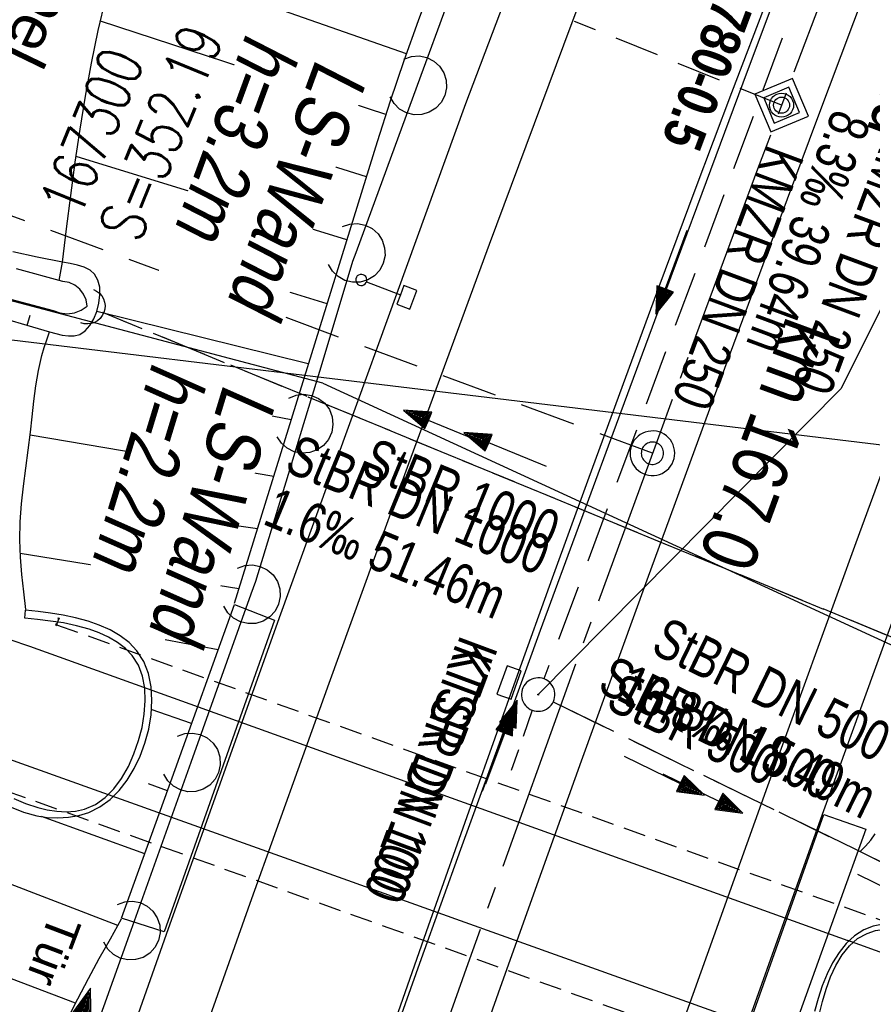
# Model space of a CAD drawing. Extents: x 508892 to 509489, y 458506 to 459473.
# Tile 33 of 62: x 509129 to 509167, y 458998 to 459042. Entities that reach past the tile are written whole.
import ezdxf
from ezdxf.enums import TextEntityAlignment as Align

# ---------------------------------------------------------------- set-up
doc = ezdxf.new("R2010")
doc.units = 0
doc.header["$LTSCALE"] = 10
doc.header["$MEASUREMENT"] = 0
for name, pattern in [('ACHSE', [5.5, 4, -0.5, 0.5, -0.5]), ('LT00', [0]), ('LT12', [0.4, 0.3, -0.1]), ('LT17', [0.15, 0.1, -0.05]), ('STRICHLINIE2', [0.375, 0.25, -0.125])]:
    doc.linetypes.add(name, pattern=pattern)
doc.layers.get('0').update_dxf_attribs({"linetype": 'LT00'})
for name, color, linetype in [('--EK_FBR', 1, 'LT00'), ('--EK_Halt-Pfeil', 4, 'LT00'), ('--EK_Haltung', 7, 'STRICHLINIE2'), ('--EK_Haltung-Text', 140, 'LT00'), ('--EK_Schacht-Text', 5, 'LT00'), ('--EK_ST-93-1', 30, 'LT17'), ('--EK_STATIONSZEICHEN', 19, 'LT00'), ('--EK_STATIONSZEICHEN_NR', 19, 'LT17'), ('--EL_Halt-Pfeil', 4, 'LT00'), ('--EL_Haltung', 182, 'STRICHLINIE2'), ('--EL_Haltung-Text', 182, 'LT00'), ('-AX-093', 35, 'ACHSE'), ('-ST-93-1', 250, 'LT00'), ('-ST-93-5', 250, 'LT00'), ('-STATIONSZEICHEN', 19, 'LT00'), ('-STATIONZEICHEN_NR', 19, 'LT00'), ('BAB-KABEL_TEXT', 221, 'Continuous'), ('BRD', 255, 'Continuous'), ('DFK_AB_L', 21, 'LT00'), ('DL', 182, 'LT12'), ('DL_PFEIL', 201, 'LT00'), ('DL_TEXT', 182, 'LT00'), ('LS-WAND_TEXT', 11, 'Continuous'), ('STROM_FREILTG', 80, 'STROMFREILEITUNG'), ('TOR_TEXT_B', 11, 'Continuous'), ('V111_AFBR_BAB', 250, 'LT00'), ('V111_BOESCH', 250, 'LT00'), ('V111_BOSCHUNG', 250, 'LT00'), ('V111_BR_KAPPE', 30, 'LT00'), ('V111_BR_WID', 30, 'LT17'), ('V111_GRABEN', 250, 'LT00'), ('V111_H_BORD', 8, 'LT00'), ('V111_KA_PRUF', 182, 'LT00'), ('V111_LAERM', 11, 'LT00'), ('V111_LD_MARK', 250, 'LT00'), ('V111_SCHILD_K', 1, 'LT00'), ('V111_SINKK', 182, 'LT00'), ('V111_TOR', 10, 'LT00'), ('V111_UK_DURCH', 182, 'LT00'), ('V111_ZAUN', 40, 'LT00')]:
    doc.layers.add(name, color=color, linetype=linetype)
doc.styles.add('Arial Fett', font='txt', dxfattribs={"width": 0.8})
doc.styles.add('Beschrift', font='ARIAL.TTF')
doc.styles.add('Haltungsbeschriftung', font='ARIAL.TTF', dxfattribs={"width": 0.75})
doc.styles.add('Knoten', font='ARIALBD.TTF', dxfattribs={"width": 0.8, "height": 1.8})
doc.styles.add('schachtbeschriftung', font='romans.shx', dxfattribs={"width": 0.75, "height": 2})
doc.styles.add('Strom', font='txt-alt.shx')
doc.linetypes.add('STROMFREILEITUNG', pattern='A,12.7,-5.5,["xx",Strom,S=2.5,R=0,X=-2.6,Y=-0.85],-4.35', length=22.55)

# ---------------------------------------------------------------- blocks, each defined once
blk = doc.blocks.new('SYMB0003')
at = {"color": 0, "linetype": 'ByBlock'}
for p, q in [((-0.015712, 0), (0.010166, 0.012015)), ((0, -0.021257), (-0.015712, 0)), ((0.010166, 0.012015), (0, -0.021257))]:
    blk.add_line(p, q, dxfattribs=at)
for points in [[(-0.031395, 0.499013), (-0.093691, 0.491144), (-0.154509, 0.475528), (-0.21289, 0.452414), (-0.267913, 0.422164), (-0.318712, 0.385257), (-0.364484, 0.342274), (-0.404509, 0.293893), (-0.438154, 0.240877), (-0.464888, 0.184062), (-0.484292, 0.124345), (-0.496058, 0.062667), (-0.5, 0)], [(0.5, 0), (0.496057, 0.062667), (0.484292, 0.124345), (0.464888, 0.184062), (0.438153, 0.240877), (0.404509, 0.293893), (0.364484, 0.342274), (0.318712, 0.385257), (0.267913, 0.422164), (0.21289, 0.452414), (0.154509, 0.475528), (0.093691, 0.491144), (0.031395, 0.499013), (-0.031395, 0.499013)], [(-0.5, 0), (-0.496058, -0.062667), (-0.484292, -0.124345), (-0.464888, -0.184062), (-0.438154, -0.240877), (-0.404509, -0.293893), (-0.364485, -0.342274), (-0.318712, -0.385257), (-0.267914, -0.422164), (-0.21289, -0.452414), (-0.154509, -0.475529), (-0.093691, -0.491144), (-0.031395, -0.499014), (0.031395, -0.499014)], [(0.031395, -0.499014), (0.093691, -0.491144), (0.154509, -0.475529), (0.21289, -0.452414), (0.267914, -0.422164), (0.318712, -0.385257), (0.364485, -0.342274), (0.404509, -0.293893), (0.438154, -0.240877), (0.464889, -0.184062), (0.484292, -0.124345), (0.496058, -0.062667), (0.5, 0)]]:
    blk.add_lwpolyline(points, dxfattribs=at)
blk = doc.blocks.new('SYMB1263')
at = {"color": 0, "linetype": 'ByBlock'}
for p, q in [((0.014231, 0.098982), (-0.014231, 0.098982)), ((-0.014231, -0.098982), (0.014232, -0.098982))]:
    blk.add_line(p, q, dxfattribs=at)
for points in [[(0, 0.1), (0, 0.75), (0.18, 0.75), (0.18, 1), (-0.18, 1), (-0.18, 0.75), (0, 0.75)], [(-0.014231, 0.098982), (-0.041542, 0.090963), (-0.065486, 0.075575), (-0.084125, 0.054064), (-0.095949, 0.028173), (-0.1, 0)], [(-0.1, 0), (-0.095949, -0.028173), (-0.084125, -0.054064), (-0.065486, -0.075575), (-0.041541, -0.090963), (-0.014231, -0.098982)], [(0.1, 0), (0.095949, 0.028173), (0.084125, 0.054064), (0.065486, 0.075575), (0.041541, 0.090963), (0.014231, 0.098982)], [(0.014232, -0.098982), (0.041542, -0.090963), (0.065486, -0.075575), (0.084125, -0.054064), (0.095949, -0.028173), (0.1, 0)]]:
    blk.add_lwpolyline(points, dxfattribs=at)
blk = doc.blocks.new('SYMB1107')
at = {"color": 0, "linetype": 'ByBlock'}
for points in [[(-0.2, 0), (-0.196157, 0.039018), (-0.184776, 0.076537), (-0.166294, 0.111114), (-0.141421, 0.141421), (-0.111114, 0.166294), (-0.076537, 0.184776), (-0.039018, 0.196157), (0, 0.2)], [(0, 0.2), (0.039018, 0.196157), (0.076537, 0.184776), (0.111114, 0.166294), (0.141421, 0.141421), (0.166294, 0.111114), (0.184776, 0.076537), (0.196157, 0.039018), (0.2, 0)]]:
    blk.add_lwpolyline(points, dxfattribs=at)
blk = doc.blocks.new('SYMB0011')
at = {"color": 0, "linetype": 'ByBlock'}
for p, q in [((0.5, 0), (-0.5, 0)), ((0, 0.5), (0, -0.5))]:
    blk.add_line(p, q, dxfattribs=at)
blk = doc.blocks.new('SYMB0070')
at = {"color": 0, "linetype": 'ByBlock'}
for p, q in [((0.5, 0), (0.2, 0.1)), ((0.2, 0.1), (0.2, 0)), ((0.468, 0), (0.21, 0.086)), ((0.21, 0.086), (0.21, -0.086)), ((-0.5, 0), (0.2, 0)), ((0.21, -0.086), (0.468, 0)), ((0.22, -0.072), (0.437, 0)), ((0.23, -0.058), (0.405, 0)), ((0.24, -0.045), (0.374, 0)), ((0.342, 0), (0.25, 0.031)), ((0.25, 0.031), (0.25, -0.031)), ((0.25, -0.031), (0.342, 0)), ((0.26, -0.017), (0.31, 0)), ((0.27, -0.003), (0.279, 0))]:
    blk.add_line(p, q, dxfattribs=at)
for points in [[(0.2, 0), (0.2, -0.1), (0.5, 0)], [(0.437, 0), (0.22, 0.072), (0.22, -0.072)], [(0.405, 0), (0.23, 0.058), (0.23, -0.058)], [(0.374, 0), (0.24, 0.045), (0.24, -0.045)], [(0.31, 0), (0.26, 0.017), (0.26, -0.017)], [(0.279, 0), (0.27, 0.003), (0.27, -0.003)]]:
    blk.add_lwpolyline(points, dxfattribs=at)
blk = doc.blocks.new('SYMB7122')
at = {"color": 0, "linetype": 'ByBlock'}
for points in [[(-0.109975, -0.002365), (-0.106745, 0.026562), (-0.096041, 0.053629), (-0.078613, 0.076941), (-0.055681, 0.094866), (-0.028851, 0.106149), (0, 0.11)], [(0, 0.11), (0.028851, 0.106149), (0.055681, 0.094866), (0.078613, 0.076941), (0.096041, 0.053629), (0.106745, 0.026562), (0.109975, -0.002365)], [(-0.075234, -0.080249), (-0.093647, -0.057708), (-0.105504, -0.031126), (-0.109975, -0.002365)], [(0.109975, -0.002365), (0.105504, -0.031126), (0.093647, -0.057708), (0.075234, -0.080249)]]:
    blk.add_lwpolyline(points, dxfattribs=at)
blk = doc.blocks.new('SYMB0652')
at = {"color": 0, "linetype": 'ByBlock'}
blk.add_lwpolyline([(-0.15, -0.075), (0.15, -0.075), (0.15, 0.075), (-0.15, 0.075), (-0.15, -0.075)], dxfattribs=at)
blk = doc.blocks.new('SYMB2')
at = {"color": 0, "linetype": 'ByBlock', "flags": 128}
for points in [[(-0.031395, 0.499013), (-0.093691, 0.491144), (-0.154509, 0.475528), (-0.21289, 0.452414), (-0.267913, 0.422164), (-0.318712, 0.385257), (-0.364484, 0.342274), (-0.404509, 0.293893), (-0.438154, 0.240877), (-0.464888, 0.184062), (-0.484292, 0.124345), (-0.496058, 0.062667), (-0.5, 0)], [(0.5, 0), (0.496057, 0.062667), (0.484292, 0.124345), (0.464888, 0.184062), (0.438153, 0.240877), (0.404509, 0.293893), (0.364484, 0.342274), (0.318712, 0.385257), (0.267913, 0.422164), (0.21289, 0.452414), (0.154509, 0.475528), (0.093691, 0.491144), (0.031395, 0.499013), (-0.031395, 0.499013)], [(-0.5, 0), (-0.496058, -0.062667), (-0.484292, -0.124345), (-0.464888, -0.184062), (-0.438154, -0.240877), (-0.404509, -0.293893), (-0.364485, -0.342274), (-0.318712, -0.385257), (-0.267914, -0.422164), (-0.21289, -0.452414), (-0.154509, -0.475529), (-0.093691, -0.491144), (-0.031395, -0.499014), (0.031395, -0.499014)], [(0.031395, -0.499014), (0.093691, -0.491144), (0.154509, -0.475529), (0.21289, -0.452414), (0.267914, -0.422164), (0.318712, -0.385257), (0.364485, -0.342274), (0.404509, -0.293893), (0.438154, -0.240877), (0.464889, -0.184062), (0.484292, -0.124345), (0.496058, -0.062667), (0.5, 0)]]:
    blk.add_lwpolyline(points, dxfattribs=at)
blk = doc.blocks.new('Netzknoten_SYMB')
at = {"flags": 128}
blk.add_lwpolyline([(0, -0.864), (0.864, 0), (0, 0.864), (-0.864, 0)], close=True, dxfattribs=at)
blk.add_circle((0, 0), 0.36)

msp = doc.modelspace()

# ---------------------------------------------------------------- linework, layer by layer
at = {"layer": '--EK_FBR'}
for points in [[(509101.791, 458805.626), (509107.869, 458828.242), (509114.539, 458851.853), (509121.358, 458874.708), (509128.025, 458896.786), (509134.861, 458918.497), (509142.083, 458940.566), (509149.559, 458962.753), (509156.84, 458984.09), (509159.697, 458992.052), (509164.729, 459006.158), (509172.751, 459028.261), (509181.102, 459050.16), (509189.381, 459071.423), (509198.414, 459093.95)], [(509071.255, 458790.808), (509076.957, 458813.025), (509082.942, 458835.459), (509089.706, 458859.116), (509096.603, 458882.26), (509103.41, 458904.697), (509110.188, 458926.557), (509117.432, 458948.586), (509125.283, 458971.908), (509132.547, 458992.908), (509135.326, 459000.77), (509140.399, 459014.958), (509148.741, 459037.987), (509157.07, 459059.955), (509165.701, 459081.634)], [(509126.492, 459014.366), (509127.406, 459014.208), (509128.305, 459013.98), (509129.184, 459013.681), (509165.861, 459000.486)], [(509163.907, 458995.868), (509128.049, 459008.685), (509126.879, 459008.791), (509125.704, 459008.81), (509124.531, 459008.74)], [(509175.087, 458998.52), (509174.52, 458998.367), (509173.936, 458998.281), (509173.343, 458998.254), (509172.749, 458998.28), (509171.991, 458998.382), (509171.249, 458998.554), (509170.527, 458998.79), (509169.416, 458999.206), (509165.861, 459000.486)]]:
    msp.add_lwpolyline(points, dxfattribs=at)
at = {"layer": '--EK_FBR', "color": 2}
for points in [[(509181.227, 459080.54), (509179.432, 459076.026), (509177.756, 459071.792), (509176.087, 459067.556), (509174.426, 459063.316), (509172.775, 459059.072), (509171.134, 459054.825), (509169.451, 459050.434), (509167.779, 459046.038), (509166.117, 459041.639), (509164.465, 459037.236), (509162.822, 459032.83), (509159.828, 459024.74), (509156.861, 459016.64), (509153.92, 459008.53), (509152.135, 459003.564), (509150.361, 458998.594), (509148.601, 458993.62), (509146.855, 458988.64), (509145.334, 458984.261), (509143.823, 458979.878), (509142.321, 458975.493), (509140.826, 458971.105), (509139.336, 458966.715)], [(509162.304, 459042.821), (509160.652, 459038.47), (509159.013, 459034.114), (509157.396, 459029.773), (509155.793, 459025.426), (509154.202, 459021.075), (509152.623, 459016.72), (509151.054, 459012.361), (509149.05, 459006.748), (509147.06, 459001.13), (509145.083, 458995.508), (509143.118, 458989.881), (509141.591, 458985.486), (509140.07, 458981.088), (509138.552, 458976.69), (509137.038, 458972.29), (509135.524, 458967.89)]]:
    msp.add_lwpolyline(points, dxfattribs=at)
at = {"layer": '--EK_Haltung'}
for p, q in [((509165.539, 459047.957), (509152.249, 459012.212)), ((509178.669, 459009.62), (509132.47, 459028.629)), ((509152.662, 459011.18), (509167.931, 459003.739))]:
    msp.add_line(p, q, dxfattribs=at)
at = {"layer": '--EK_Haltung', "ltscale": 0.5}
msp.add_line((509151.722, 459010.808), (509150.776, 459008.107), dxfattribs=at)
at = {"layer": '--EK_Schacht-Text', "flags": 128}
msp.add_lwpolyline([(509174.194, 459042.445), (509165.548, 459025.202), (509151.988, 459011.509)], dxfattribs=at)
at = {"layer": '--EK_ST-93-1', "ltscale": 2.5}
msp.add_line((509157.109, 459022.322), (509119.599, 459036.209), dxfattribs=at)
at = {"layer": '--EK_STATIONSZEICHEN_NR', "ltscale": 2}
msp.add_line((509162.896, 459037.919), (509153.622, 459041.667), dxfattribs=at)
at = {"layer": '--EL_Haltung'}
for p, q in [((509165.539, 459047.957), (509152.249, 459012.212)), ((509152.662, 459011.18), (509167.931, 459003.739))]:
    msp.add_line(p, q, dxfattribs=at)
at = {"layer": '--EL_Haltung', "ltscale": 0.5}
msp.add_line((509151.722, 459010.808), (509150.776, 459008.107), dxfattribs=at)
at = {"layer": '-AX-093', "ltscale": 0.2}
msp.add_lwpolyline([(509179.91, 459082.237), (509175.307, 459070.472), (509170.757, 459058.686), (509166.261, 459046.88), (509161.82, 459035.053), (509157.434, 459023.206), (509153.104, 459011.338), (509148.83, 458999.449), (509144.614, 458987.54), (509140.456, 458975.611), (509136.357, 458963.661), (509132.317, 458951.691), (509128.338, 458939.701), (509124.419, 458927.691), (509120.563, 458915.66), (509116.768, 458903.61)], dxfattribs=at)
at = {"layer": 'DFK_AB_L'}
for q in [(509122.62, 459030.659), (509180.499, 459007.883)]:
    msp.add_line((509142.33, 459025.47), q, dxfattribs=at)
at = {"layer": 'DL'}
for p, q in [((509178.626, 459009.638), (509132.514, 459028.611)), ((509152.662, 459011.18), (509167.931, 459003.739))]:
    msp.add_line(p, q, dxfattribs=at)
at = {"layer": 'STROM_FREILTG', "ltscale": 0.05, "flags": 128}
msp.add_lwpolyline([(509054.613, 459035.349), (509099.549, 459030.877), (509219.609, 459016.399)], dxfattribs=at)
at = {"layer": 'V111_AFBR_BAB'}
for points in [[(509101.791, 458805.626), (509107.869, 458828.242), (509114.539, 458851.853), (509121.358, 458874.708), (509128.025, 458896.786), (509134.861, 458918.497), (509142.083, 458940.566), (509149.559, 458962.753), (509156.84, 458984.09), (509159.697, 458992.052), (509164.729, 459006.158), (509172.751, 459028.261), (509181.102, 459050.16), (509189.381, 459071.423), (509198.414, 459093.95)], [(509071.255, 458790.808), (509076.957, 458813.025), (509082.942, 458835.459), (509089.706, 458859.116), (509096.603, 458882.26), (509103.41, 458904.697), (509110.188, 458926.557), (509117.432, 458948.586), (509125.283, 458971.908), (509132.547, 458992.908), (509135.326, 459000.77), (509140.399, 459014.958), (509148.741, 459037.987), (509157.07, 459059.955), (509165.701, 459081.634)], [(509126.492, 459014.366), (509127.406, 459014.208), (509128.305, 459013.98), (509129.184, 459013.681), (509165.861, 459000.486)], [(509163.907, 458995.868), (509128.049, 459008.685), (509126.879, 459008.791), (509125.704, 459008.81), (509124.531, 459008.74)], [(509175.087, 458998.52), (509174.52, 458998.367), (509173.936, 458998.281), (509173.343, 458998.254), (509172.749, 458998.28), (509171.991, 458998.382), (509171.249, 458998.554), (509170.527, 458998.79), (509169.416, 458999.206), (509165.861, 459000.486)]]:
    msp.add_lwpolyline(points, dxfattribs=at)
at = {"layer": 'V111_AFBR_BAB', "color": 0}
for points in [[(509181.227, 459080.54), (509179.432, 459076.026), (509177.756, 459071.792), (509176.087, 459067.556), (509174.426, 459063.316), (509172.775, 459059.072), (509171.134, 459054.825), (509169.451, 459050.434), (509167.779, 459046.038), (509166.117, 459041.639), (509164.465, 459037.236), (509162.822, 459032.83), (509159.828, 459024.74), (509156.861, 459016.64), (509153.92, 459008.53), (509152.135, 459003.564), (509150.361, 458998.594), (509148.601, 458993.62), (509146.855, 458988.64), (509145.334, 458984.261), (509143.823, 458979.878), (509142.321, 458975.493), (509140.826, 458971.105), (509139.336, 458966.715)], [(509162.304, 459042.821), (509160.652, 459038.47), (509159.013, 459034.114), (509157.396, 459029.773), (509155.793, 459025.426), (509154.202, 459021.075), (509152.623, 459016.72), (509151.054, 459012.361), (509149.05, 459006.748), (509147.06, 459001.13), (509145.083, 458995.508), (509143.118, 458989.881), (509141.591, 458985.486), (509140.07, 458981.088), (509138.552, 458976.69), (509137.038, 458972.29), (509135.524, 458967.89)]]:
    msp.add_lwpolyline(points, dxfattribs=at)
at = {"layer": 'V111_BOESCH'}
for points in [[(509161.433, 459079.743), (509160.069, 459076.252), (509158.999, 459073.487), (509157.934, 459070.719), (509156.871, 459067.951), (509155.808, 459065.182), (509154.742, 459062.415), (509153.669, 459059.649), (509152.586, 459056.887), (509151.491, 459054.129), (509150.779, 459052.358), (509150.066, 459050.588), (509149.354, 459048.817), (509148.649, 459047.044), (509147.954, 459045.268), (509147.273, 459043.486), (509146.611, 459041.698), (509145.971, 459039.903), (509145.359, 459038.098), (509144.778, 459036.282), (509138.367, 459015.589)], [(509130.672, 459030.887), (509130.854, 459032.381), (509131.042, 459033.874), (509131.242, 459035.364), (509131.459, 459036.849), (509131.7, 459038.327), (509131.969, 459039.798), (509132.272, 459041.259), (509132.617, 459042.709)], [(509129.031, 459015.329), (509128.933, 459016.109), (509128.847, 459016.889), (509128.785, 459017.668), (509128.758, 459018.447), (509128.777, 459019.249), (509128.835, 459020.052), (509128.92, 459020.854), (509129.022, 459021.657), (509129.129, 459022.46), (509129.229, 459023.266), (509129.305, 459023.96), (509129.381, 459024.652), (509129.471, 459025.341), (509129.587, 459026.023), (509129.743, 459026.697), (509129.847, 459027.055), (509129.961, 459027.41), (509130.08, 459027.765)], [(509166.404, 459004.462), (509166.658, 459004.719), (509166.895, 459004.985), (509167.099, 459005.269)], [(509120.627, 458967.959), (509121.476, 458970.462), (509122.318, 458972.969), (509123.155, 458975.476), (509123.991, 458977.984), (509124.83, 458980.492), (509125.674, 458982.998), (509126.527, 458985.503), (509127.392, 458988.004), (509128.272, 458990.501), (509128.676, 458991.625), (509129.09, 458992.745), (509129.52, 458993.857), (509129.972, 458994.96), (509130.454, 458996.049), (509130.892, 458996.969), (509131.352, 458997.88), (509131.829, 458998.783), (509132.319, 458999.679), (509132.818, 459000.572), (509133.32, 459001.463)]]:
    msp.add_lwpolyline(points, dxfattribs=at)
at = {"layer": 'V111_BOSCHUNG'}
for p, q in [((509146.081, 459040.215), (509139.627, 459042.467)), ((509145.163, 459037.497), (509132.37, 459041.688)), ((509144.291, 459034.71), (509138.024, 459036.683)), ((509143.414, 459031.881), (509131.279, 459035.624)), ((509130.658, 459030.889), (509130.506, 459030.065)), ((509142.526, 459029.015), (509136.704, 459030.811)), ((509141.683, 459026.326), (509132.203, 459028.681)), ((509129.09, 459028.05), (509129.222, 459028.505)), ((509135.252, 459024.92), (509140.92, 459023.83)), ((509129.22, 459023.141), (509140.136, 459021.299)), ((509134.491, 459019.65), (509139.406, 459018.944)), ((509128.774, 459017.844), (509138.572, 459016.257)), ((509137.642, 459013.512), (509135.278, 459013.967)), ((509136.457, 459010.215), (509134.644, 459010.841)), ((509135.372, 459007.199), (509134.518, 459007.506)), ((509134.357, 459004.376), (509129.728, 459006.041)), ((509133.148, 459001.158), (509123.309, 459004.959)), ((509131.25, 458997.678), (509126.012, 458999.668))]:
    msp.add_line(p, q, dxfattribs=at)
at = {"layer": 'V111_BR_KAPPE'}
msp.add_line((509128.977, 459014.928), (509129.018, 459015.29), dxfattribs=at)
for points in [[(509128.362, 459006.463), (509128.925, 459006.24), (509129.514, 459006.079), (509129.984, 459006.007), (509130.462, 459005.983), (509130.938, 459006.01), (509131.403, 459006.091), (509131.847, 459006.23), (509132.349, 459006.48), (509132.804, 459006.811), (509133.213, 459007.213), (509133.573, 459007.676), (509133.886, 459008.19), (509134.15, 459008.745), (509134.364, 459009.331), (509134.533, 459009.964), (509134.641, 459010.606), (509134.68, 459011.244), (509134.643, 459011.863), (509134.523, 459012.451), (509134.313, 459012.993), (509134.006, 459013.476), (509133.662, 459013.836), (509133.255, 459014.145), (509132.802, 459014.406), (509132.318, 459014.623), (509131.818, 459014.8), (509131.259, 459014.953), (509130.699, 459015.07), (509130.139, 459015.159), (509129.579, 459015.229), (509129.018, 459015.29)], [(509135.219, 459000.88), (509133.318, 459001.488), (509135.58, 459007.778), (509138.373, 459015.545), (509140.171, 459014.843), (509135.219, 459000.88)], [(509128.483, 459006.856), (509129.013, 459006.631), (509129.568, 459006.45), (509129.988, 459006.35), (509130.415, 459006.285), (509130.84, 459006.262), (509131.255, 459006.289), (509131.651, 459006.372), (509132.141, 459006.581), (509132.583, 459006.891), (509132.976, 459007.287), (509133.321, 459007.755), (509133.62, 459008.281), (509133.871, 459008.849), (509134.077, 459009.446), (509134.233, 459010.041), (509134.337, 459010.639), (509134.381, 459011.227), (509134.357, 459011.794), (509134.257, 459012.329), (509134.073, 459012.821), (509133.795, 459013.258), (509133.493, 459013.572), (509133.136, 459013.844), (509132.738, 459014.076), (509132.312, 459014.272), (509131.871, 459014.433), (509131.294, 459014.597), (509130.715, 459014.717), (509130.136, 459014.806), (509129.556, 459014.872), (509128.977, 459014.928)], [(509161.595, 458991.383), (509159.789, 458992.035), (509164.79, 459006.131), (509166.677, 459005.476), (509161.595, 458991.383)], [(509172.645, 458999.615), (509172.343, 458999.882), (509172.035, 459000.14), (509171.718, 459000.379), (509171.387, 459000.589), (509170.927, 459000.811), (509170.438, 459000.978), (509169.926, 459001.101), (509169.396, 459001.191), (509168.905, 459001.25), (509168.412, 459001.282), (509167.924, 459001.278), (509167.452, 459001.229), (509167.004, 459001.128), (509166.588, 459000.966), (509166.168, 459000.703), (509165.798, 459000.363), (509165.472, 458999.957), (509165.187, 458999.496), (509164.939, 458998.992), (509164.724, 458998.455), (509164.54, 458997.896), (509164.38, 458997.314)], [(509164.601, 458997.214), (509164.726, 458997.752), (509164.892, 458998.317), (509165.093, 458998.863), (509165.332, 458999.376), (509165.612, 458999.842), (509165.935, 459000.246), (509166.306, 459000.574), (509166.727, 459000.811), (509167.114, 459000.932), (509167.53, 459000.992), (509167.967, 459001.003), (509168.417, 459000.975), (509168.872, 459000.921), (509169.326, 459000.851), (509169.821, 459000.764), (509170.3, 459000.658), (509170.757, 459000.516), (509171.19, 459000.325), (509171.536, 459000.116), (509171.866, 458999.871), (509172.185, 458999.603), (509172.498, 458999.324)]]:
    msp.add_lwpolyline(points, dxfattribs=at)
at = {"layer": 'V111_BR_WID'}
for p, q in [((509130.505, 459014.919), (509130.405, 459014.642)), ((509130.405, 459014.642), (509171.176, 459000.033)), ((509168.55, 458992.73), (509127.778, 459007.319))]:
    msp.add_line(p, q, dxfattribs=at)
at = {"layer": 'V111_GRABEN'}
for points in [[(509083.293, 459042.002), (509085.115, 459041.604), (509086.93, 459041.17), (509088.739, 459040.703), (509090.542, 459040.209), (509092.341, 459039.692), (509094.135, 459039.156), (509095.927, 459038.605), (509097.716, 459038.045), (509099.505, 459037.479), (509101.293, 459036.912), (509103.081, 459036.347), (509104.871, 459035.791), (509107.162, 459035.095), (509109.456, 459034.416), (509111.752, 459033.75), (509114.051, 459033.093), (509116.35, 459032.443), (509118.651, 459031.796), (509130.249, 459028.723)], [(509127.591, 459028.489), (509128.816, 459028.129), (509130.08, 459027.765), (509130.372, 459027.684), (509130.659, 459027.617), (509130.937, 459027.579), (509131.199, 459027.584), (509131.44, 459027.647), (509131.688, 459027.807), (509131.898, 459028.046), (509132.07, 459028.344), (509132.203, 459028.681), (509132.299, 459029.047), (509132.346, 459029.415), (509132.336, 459029.765), (509132.26, 459030.079), (509132.111, 459030.34), (509131.904, 459030.522), (509131.641, 459030.655), (509131.339, 459030.752), (509131.01, 459030.825), (509130.672, 459030.887), (509129.533, 459031.106), (509128.437, 459031.343)], [(509130.684, 459030.016), (509128.608, 459030.593)], [(509131.776, 459028.914), (509131.728, 459029.193), (509131.614, 459029.451), (509131.441, 459029.675), (509131.22, 459029.85), (509130.962, 459029.966), (509130.684, 459030.016)], [(509130.249, 459028.723), (509130.555, 459028.611), (509130.879, 459028.574), (509131.202, 459028.615), (509131.507, 459028.73), (509131.776, 459028.914)]]:
    msp.add_lwpolyline(points, dxfattribs=at)
at = {"layer": 'V111_H_BORD'}
msp.add_lwpolyline([(509184.893, 459099.796), (509167.479, 459055.829), (509165.437, 459050.361), (509163.395, 459044.894), (509161.356, 459039.425), (509159.319, 459033.955), (509157.502, 459029.064), (509155.69, 459024.171), (509153.883, 459019.276), (509152.084, 459014.378), (509150.294, 459009.477), (509148.514, 459004.573), (509146.745, 458999.664), (509144.99, 458994.75), (509143.25, 458989.832), (509141.328, 458984.343), (509139.426, 458978.847), (509137.541, 458973.346), (509135.672, 458967.839)], dxfattribs=at)
at = {"layer": 'V111_LAERM'}
for p, q in [((509149.325, 459046.315), (509146.567, 459038.805)), ((509146.567, 459038.805), (509143.809, 459031.296)), ((509139.114, 459016.002), (509136.422, 459008.468)), ((509136.422, 459008.468), (509133.73, 459000.935))]:
    msp.add_line(p, q, dxfattribs=at)
for points in [[(509143.809, 459031.296), (509143.669, 459030.914), (509142.244, 459026.187), (509141.471, 459023.646)], [(509141.471, 459023.646), (509140.777, 459021.364), (509139.321, 459016.581), (509139.114, 459016.002)], [(509133.73, 459000.935), (509131.72, 458995.311), (509130.586, 458995.603), (509130.313, 458994.791)]]:
    msp.add_lwpolyline(points, dxfattribs=at)
at = {"layer": 'V111_LD_MARK'}
for points in [[(509125.364, 458897.516), (509128.827, 458908.581), (509132.343, 458919.629), (509135.911, 458930.661), (509139.53, 458941.676), (509143.199, 458952.675), (509146.918, 458963.657), (509150.687, 458974.623), (509154.504, 458985.573), (509158.369, 458996.506), (509162.281, 459007.422), (509166.239, 459018.322), (509170.243, 459029.206), (509174.292, 459040.073), (509178.385, 459050.924), (509182.343, 459061.292), (509186.341, 459071.645), (509190.381, 459081.981)], [(509168.451, 459080.593), (509164.645, 459070.837), (509160.875, 459061.067), (509157.143, 459051.283), (509153.449, 459041.485), (509149.793, 459031.672), (509146.178, 459021.845), (509142.602, 459012.003), (509139.068, 459002.146), (509135.575, 458992.275), (509130.789, 458978.524), (509126.085, 458964.744), (509121.463, 458950.937), (509116.924, 458937.102), (509112.467, 458923.241), (509108.092, 458909.353), (509103.8, 458895.44), (509099.59, 458881.502), (509095.846, 458868.849), (509092.17, 458856.176), (509088.564, 458843.483), (509085.027, 458830.771), (509081.56, 458818.039), (509078.165, 458805.288)]]:
    msp.add_lwpolyline(points, dxfattribs=at)
at = {"layer": 'V111_ZAUN'}
msp.add_lwpolyline([(509166.302, 459003.457), (509172.974, 459000.192), (509173.012, 459000.253)], dxfattribs=at)

# ---------------------------------------------------------------- block references
at = {"layer": '--EK_Halt-Pfeil', "yscale": 4, "zscale": 4}
for p, xscale, rotation in [((509157.957, 459030.433), 4.000000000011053, 249.6046399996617), ((509147.807, 459023.491), 3.999999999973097, 157.6363100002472), ((509150.183, 459009.053), 3.999999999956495, 69.60463999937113), ((509159.368, 459007.077), 4.00000000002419, 334.0155799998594)]:
    msp.add_blockref('SYMB0070', p, dxfattribs=dict(at, xscale=xscale, rotation=rotation))
at = {"layer": '--EK_STATIONSZEICHEN', "linetype": 'Continuous', "lineweight": 0, "xscale": 1.500000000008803, "yscale": 1.5, "zscale": 1.5, "rotation": 157.9943771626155}
msp.add_blockref('Netzknoten_SYMB', (509162.896, 459037.919), dxfattribs=at)
at = {"layer": '--EL_Halt-Pfeil', "yscale": 4, "zscale": 4}
for p, xscale, rotation in [((509157.957, 459030.433), 4.000000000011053, 249.6046399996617), ((509147.807, 459023.491), 3.999999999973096, 157.6363100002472), ((509150.346, 459009.39), 3.999999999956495, 69.60463999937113), ((509159.368, 459007.077), 4.00000000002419, 334.0155799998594)]:
    msp.add_blockref('SYMB0070', p, dxfattribs=dict(at, xscale=xscale, rotation=rotation))
at = {"layer": '-ST-93-1', "rotation": 274.1956499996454}
msp.add_blockref('SYMB2', (509157.109, 459022.322), dxfattribs=at)
at = {"layer": '-ST-93-5', "xscale": 1.999999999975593, "yscale": 2, "zscale": 2, "rotation": 274.1956499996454}
msp.add_blockref('SYMB2', (509157.109, 459022.322), dxfattribs=at)
at = {"layer": '-STATIONSZEICHEN', "linetype": 'Continuous', "lineweight": 0, "rotation": 157.9943771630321}
msp.add_blockref('Netzknoten_SYMB', (509162.896, 459037.919), dxfattribs=at)
at = {"layer": 'DL_PFEIL', "yscale": 4, "zscale": 4}
for p, xscale, rotation in [((509150.51, 459022.491), 3.999999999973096, 157.6363100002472), ((509157.638, 459007.881), 4.00000000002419, 334.0155799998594)]:
    msp.add_blockref('SYMB0070', p, dxfattribs=dict(at, xscale=xscale, rotation=rotation))
at = {"layer": 'V111_BR_WID', "xscale": 0.09999999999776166, "yscale": 0.09999999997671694, "zscale": 0.1, "rotation": 249.2379000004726}
for p in [(509130.505, 459014.919), (509130.405, 459014.641)]:
    msp.add_blockref('SYMB0011', p, dxfattribs=at)
at = {"layer": 'V111_KA_PRUF', "xscale": 1.499999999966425, "yscale": 1.5, "zscale": 1.5, "rotation": 249.2379000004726}
msp.add_blockref('SYMB0003', (509151.988, 459011.509), dxfattribs=at)
at = {"layer": 'V111_LAERM', "yscale": 12, "zscale": 12}
for p, xscale, rotation in [((509146.567, 459038.805), 12.00000000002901, 249.8324199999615), ((509143.809, 459031.296), 12.00000000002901, 249.8324199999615), ((509141.471, 459023.646), 11.99999999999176, 253.080590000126), ((509139.114, 459016.002), 12.00000000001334, 250.3360400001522), ((509136.422, 459008.468), 12.00000000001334, 250.3360400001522), ((509133.73, 459000.935), 12.00000000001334, 250.3360400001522)]:
    msp.add_blockref('SYMB7122', p, dxfattribs=dict(at, xscale=xscale, rotation=rotation))
at = {"layer": 'V111_SCHILD_K', "xscale": 2.500000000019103, "yscale": 2.5, "zscale": 2.5, "rotation": 249.2378999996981}
msp.add_blockref('SYMB1263', (509144.059, 459030.087), dxfattribs=at)
at = {"layer": 'V111_SINKK', "xscale": 4.499999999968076, "yscale": 4.5, "zscale": 4.5, "rotation": 250.3485905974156}
msp.add_blockref('SYMB0652', (509150.683, 459012.049), dxfattribs=at)
at = {"layer": 'V111_TOR', "xscale": 5.999999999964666, "yscale": 6.000000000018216, "zscale": 6, "rotation": 72.44864548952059}
msp.add_blockref('SYMB0070', (509131.014, 458995.488), dxfattribs=at)
at = {"layer": 'V111_UK_DURCH', "xscale": 3.999999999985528, "yscale": 4, "zscale": 4, "rotation": 249.2378999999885}
msp.add_blockref('SYMB1107', (509131.776, 459028.914), dxfattribs=at)

# ---------------------------------------------------------------- texts
at = {"layer": '--EK_Haltung-Text', "style": 'Haltungsbeschriftung', "width": 0.75}
for s, rotation, p in [('8.3‰ 39.64m', -110.3954, (509165.231, 459037.818)), ('KMZR DN 250', -110.3954, (509167.631, 459036.926)), ('StBR DN 1000', -22.3637, (509140.56, 459021.54)), ('1.6‰ 51.46m', -22.3637, (509139.586, 459019.173)), ('StBR DN 500', -25.9844, (509156.977, 459013.411)), ('KTSR DN 100', -110.3954, (509148.313, 459013.835)), ('16.8‰ 18.49m', -25.9844, (509155.423, 459011.32))]:
    msp.add_text(s, height=1.8, rotation=rotation, dxfattribs=at).set_placement(p)
at = {"layer": '--EK_Schacht-Text', "style": 'schachtbeschriftung', "width": 0.75}
for s, p in [('S=352.19', (509134.1, 459031.681)), ('167300', (509131.437, 459032.777))]:
    msp.add_text(s, height=2, rotation=67.6363, dxfattribs=at).set_placement(p)
at = {"layer": '--EL_Haltung-Text', "style": 'Haltungsbeschriftung', "width": 0.75}
for s, rotation, p in [('KMZR DN 250', -110.3954, (509162.241, 459036.233)), ('StBR DN 1000', -22.3637, (509140.56, 459021.54)), ('KTSR DN 100', -110.3954, (509148.516, 459014.219)), ('StBR DN 500', -25.9844, (509154.584, 459011.685))]:
    msp.add_text(s, height=1.8, rotation=rotation, dxfattribs=at).set_placement(p)
at = {"layer": '-ST-93-5', "style": 'Arial Fett', "width": 0.8}
msp.add_text('km 167.0', height=2.5, rotation=-110.1615, dxfattribs=at).set_placement((509163.13, 459028.518))
at = {"layer": '-STATIONZEICHEN_NR', "style": 'Knoten', "width": 0.8}
msp.add_text('780-0.5', height=1.8, rotation=249.4171, dxfattribs=at).set_placement((509160.392, 459038.931), align=Align.TOP_CENTER)
at = {"layer": 'BAB-KABEL_TEXT', "insert": (509130.82, 459046.44), "char_height": 2, "attachment_point": 8, "rotation": 244.1478, "style": 'Beschrift'}
msp.add_mtext('BAB-Kabel', dxfattribs=at)
at = {"layer": 'BRD', "insert": (509178.617, 459070.29), "char_height": 2.5, "attachment_point": 7, "rotation": 249.1738, "style": 'Beschrift'}
msp.add_mtext('{\\W0.8;Bundesrepublik Deutschland}', dxfattribs=at)
at = {"layer": 'DL_TEXT', "style": 'Haltungsbeschriftung', "width": 0.75}
for s, rotation, p in [('StBR 1000', -22.3637, (509143.989, 459021.382)), ('StBR 500', -25.9844, (509154.957, 459010.916))]:
    msp.add_text(s, height=1.8, rotation=rotation, dxfattribs=at).set_placement(p)
at = {"layer": 'TOR_TEXT_B', "insert": (509130.11, 459001.771), "char_height": 1.5, "attachment_point": 7, "rotation": 249.2379, "style": 'Beschrift'}
msp.add_mtext('Tür', dxfattribs=at)

# ---------------------------------------------------------------- next in the draw order: texts
at = {"layer": 'LS-WAND_TEXT', "insert": (509138.893, 459041.229), "char_height": 2.5, "attachment_point": 7, "rotation": 249.8332, "line_spacing_factor": 0.8, "style": 'Beschrift', "bg_fill": 3, "box_fill_scale": 1, "bg_fill_color": 256, "bg_fill_transparency": 7190816}
msp.add_mtext('{\\Q7;\\W0.8;LS-Wand\\Ph=3.2m}', dxfattribs=at)

# ---------------------------------------------------------------- next in the draw order: texts
at = {"layer": 'LS-WAND_TEXT', "insert": (509134.725, 459026.476), "char_height": 2.5, "attachment_point": 7, "rotation": 253.0691, "line_spacing_factor": 0.8, "style": 'Beschrift', "bg_fill": 3, "box_fill_scale": 1, "bg_fill_color": 256, "bg_fill_transparency": 7190816}
msp.add_mtext('{\\Q7;\\W0.8;LS-Wand\\Ph=2.2m}', dxfattribs=at)

# ---------------------------------------------------------------- next in the draw order: linework, layer by layer
at = {"layer": '--EL_Haltung'}
msp.add_line((509178.669, 459009.62), (509132.47, 459028.629), dxfattribs=at)

doc.saveas('drawing.dxf')
